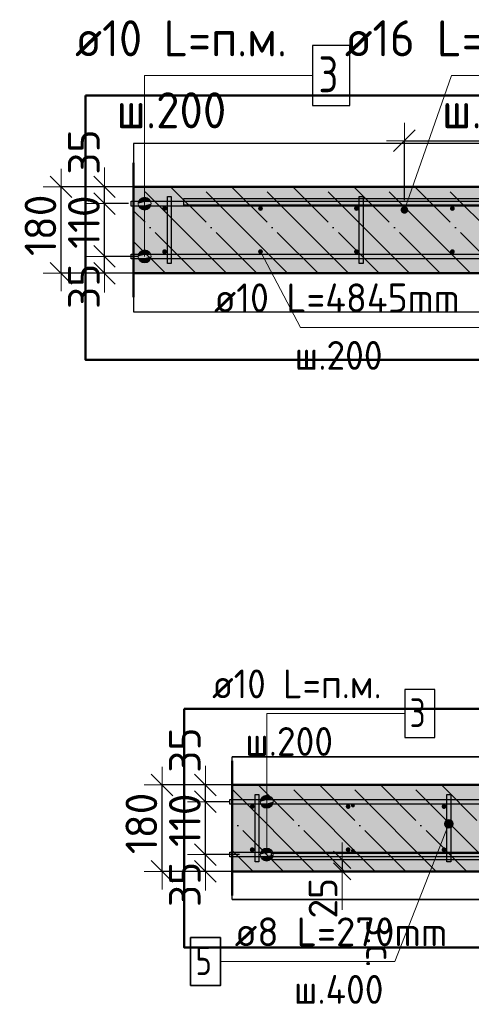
# Model space of a CAD drawing. Header units: millimetres. Extents: x 10987 to 63485, y -5166 to 39219.
# Tile 17 of 43: x 12036 to 12977, y 11278 to 13329. Entities that reach past the tile are written whole.
import ezdxf

# ---------------------------------------------------------------- set-up
doc = ezdxf.new("R2010")
doc.units = ezdxf.units.MM
doc.header["$PDMODE"] = 65
doc.linetypes.add('______11', pattern=[150, 120, -15, 0, -15])
doc.linetypes.add('______5', pattern=[330, 240, -30, 30, -30])
for name, color, linetype, lineweight in [('Standard', 7, 'Continuous', 25), ('Арм.стержн. вертикальными 1', 22, 'Continuous', 35), ('Арм.стержн.горизонт. 1', 180, 'Continuous', 35), ('Арм.стержн.горизонт. 2', 202, 'Continuous', 35), ('Размерная линия_ общее', 7, 'Continuous', 13), ('Размерная линия_ общее_1', 7, 'Continuous', 13)]:
    doc.layers.add(name, color=color, linetype=linetype, lineweight=lineweight)
doc.layers.add('Арм.стержн. вертикальными 2', color=7, linetype='Continuous', lineweight=35, true_color=0x006e00)
doc.layers.add('Арм.стержн.Стяжки', color=7, linetype='Continuous', lineweight=35, true_color=0x501e0f)
doc.styles.add('ISOCPEUR', font='ISOCPEUR')
doc.dimstyles.new('DIMSTYLE_3', dxfattribs={"dimtxt": 66, "dimasz": 75, "dimexe": 0, "dimexo": 0, "dimgap": 33, "dimtad": 2, "dimdec": 0, "dimrnd": 5, "dimzin": 12, "dimdsep": 46, "dimtxsty": 'ISOCPEUR', "dimblk1": 'ALL_ML_STRICH', "dimblk2": 'ALL_ML_STRICH', "dimsah": 1, "dimcen": 0, "dimclrd": 7, "dimclre": 256, "dimclrt": 7, "dimadec": 0, "dimazin": 0, "dimtfac": 1, "dimtdec": 0, "dimtix": 1, "dimtmove": 2, "dimatfit": 3, "dimfxl": 0, "dimtvp": 1.2, "dimtzin": 0, "dimlwd": 0, "dimlwe": -3, "dimarcsym": 0})
doc.dimstyles.new('DIMSTYLE_6', dxfattribs={"dimtxt": 66, "dimasz": 75, "dimexe": 0, "dimexo": 0, "dimgap": 33, "dimtad": 2, "dimdec": 0, "dimrnd": 5, "dimzin": 12, "dimdsep": 46, "dimtxsty": 'ISOCPEUR', "dimblk1": 'ALL_ML_STRICH', "dimblk2": 'ALL_ML_STRICH', "dimsah": 1, "dimcen": 0, "dimclrd": 7, "dimclre": 256, "dimclrt": 7, "dimadec": 0, "dimazin": 0, "dimtfac": 1, "dimtdec": 0, "dimtix": 1, "dimtmove": 2, "dimatfit": 3, "dimfxl": 0, "dimtzin": 0, "dimlwd": 0, "dimlwe": -3, "dimarcsym": 0})
doc.dimstyles.new('DIMSTYLE_9', dxfattribs={"dimtxt": 60, "dimasz": 60, "dimexe": 0, "dimexo": 0.001, "dimgap": 30, "dimtad": 2, "dimdec": 0, "dimrnd": 5, "dimzin": 12, "dimdsep": 46, "dimtxsty": 'ISOCPEUR', "dimblk1": 'ALL_ML_STRICH', "dimblk2": 'ALL_ML_STRICH', "dimsah": 1, "dimcen": 0, "dimse1": 1, "dimse2": 1, "dimclrd": 7, "dimclre": 256, "dimclrt": 7, "dimadec": 0, "dimazin": 0, "dimtfac": 1, "dimtdec": 0, "dimtix": 1, "dimtmove": 2, "dimatfit": 3, "dimfxl": 0, "dimtvp": 1.2, "dimtzin": 0, "dimlwd": 0, "dimlwe": -3, "dimarcsym": 0})

# ---------------------------------------------------------------- blocks, each defined once
blk = doc.blocks.new('ALL_ML_STRICH')
at = {"color": 0, "linetype": 'ByBlock', "lineweight": -2}
for p, q in [((-0.3, -0.3), (0.3, 0.3)), ((0, -0.5), (0, 0.5)), ((-1, 0), (0.5, 0))]:
    blk.add_line(p, q, dxfattribs=at)
blk = doc.blocks.new('*D34')
at = {"layer": 'DEFPOINTS', "color": 7, "linetype": 'Continuous', "lineweight": 13, "transparency": 33554687}
for p in [(12303.6, 12835.8), (12212.5, 12800.8), (12297, 12800.8)]:
    blk.add_point(p, dxfattribs=at)
at = {"layer": 'Размерная линия_ общее', "color": 253, "linetype": 'Continuous', "lineweight": -2, "true_color": 0xa0a0a0, "transparency": 33554687}
for p, q in [((12283.6, 12835.8), (12212.5, 12835.8)), ((12277, 12800.8), (12212.5, 12800.8))]:
    blk.add_line(p, q, dxfattribs=at)
at = {"layer": 'Размерная линия_ общее', "color": 7, "linetype": 'Continuous', "lineweight": -2, "transparency": 33554687}
blk.add_line((12212.5, 12800.8), (12212.5, 12835.8), dxfattribs=at)
at = {"layer": 'Размерная линия_ общее', "color": 7, "linetype": 'Continuous', "lineweight": 13, "transparency": 33554687, "xscale": 75, "yscale": 75, "zscale": 75}
for p, rotation in [((12212.5, 12800.8), 270), ((12212.5, 12835.8), 90)]:
    blk.add_blockref('ALL_ML_STRICH', p, dxfattribs=dict(at, rotation=rotation))
at = {"layer": 'Размерная линия_ общее', "color": 7, "linetype": 'Continuous', "lineweight": 13, "transparency": 33554687, "insert": (12169.6, 12773.5), "char_height": 66, "width": 132, "attachment_point": 5, "rotation": 90, "style": 'ISOCPEUR'}
blk.add_mtext('\\A1;{35}', dxfattribs=at)
blk = doc.blocks.new('*D35')
at = {"layer": 'DEFPOINTS', "color": 7, "linetype": 'Continuous', "lineweight": 13, "transparency": 33554687}
for p in [(12282.7, 12945.8), (12212.5, 12835.8), (12303.6, 12835.8)]:
    blk.add_point(p, dxfattribs=at)
at = {"layer": 'Размерная линия_ общее', "color": 253, "linetype": 'Continuous', "lineweight": -2, "true_color": 0xa0a0a0, "transparency": 33554687}
for p, q in [((12262.7, 12945.8), (12212.5, 12945.8)), ((12283.6, 12835.8), (12212.5, 12835.8))]:
    blk.add_line(p, q, dxfattribs=at)
at = {"layer": 'Размерная линия_ общее', "color": 7, "linetype": 'Continuous', "lineweight": -2, "transparency": 33554687}
blk.add_line((12212.5, 12835.8), (12212.5, 12945.8), dxfattribs=at)
at = {"layer": 'Размерная линия_ общее', "color": 7, "linetype": 'Continuous', "lineweight": 13, "transparency": 33554687, "xscale": 75, "yscale": 75, "zscale": 75}
for p, rotation in [((12212.5, 12945.8), 90), ((12212.5, 12835.8), 270)]:
    blk.add_blockref('ALL_ML_STRICH', p, dxfattribs=dict(at, rotation=rotation))
at = {"layer": 'Размерная линия_ общее', "color": 7, "linetype": 'Continuous', "lineweight": 13, "transparency": 33554687, "insert": (12169.5, 12907.3), "char_height": 66, "width": 198, "attachment_point": 5, "rotation": 90, "style": 'ISOCPEUR'}
blk.add_mtext('\\A1;{110}', dxfattribs=at)
blk = doc.blocks.new('*D36')
at = {"layer": 'DEFPOINTS', "color": 7, "linetype": 'Continuous', "lineweight": 13, "transparency": 33554687}
for p in [(12297, 12980.8), (12212.5, 12945.8), (12282.7, 12945.8)]:
    blk.add_point(p, dxfattribs=at)
at = {"layer": 'Размерная линия_ общее', "color": 253, "linetype": 'Continuous', "lineweight": -2, "true_color": 0xa0a0a0, "transparency": 33554687}
for p, q in [((12277, 12980.8), (12212.5, 12980.8)), ((12262.7, 12945.8), (12212.5, 12945.8))]:
    blk.add_line(p, q, dxfattribs=at)
at = {"layer": 'Размерная линия_ общее', "color": 7, "linetype": 'Continuous', "lineweight": -2, "transparency": 33554687}
blk.add_line((12212.5, 12945.8), (12212.5, 12980.8), dxfattribs=at)
at = {"layer": 'Размерная линия_ общее', "color": 7, "linetype": 'Continuous', "lineweight": 13, "transparency": 33554687, "xscale": 75, "yscale": 75, "zscale": 75}
for p, rotation in [((12212.5, 12945.8), 270), ((12212.5, 12980.8), 90)]:
    blk.add_blockref('ALL_ML_STRICH', p, dxfattribs=dict(at, rotation=rotation))
at = {"layer": 'Размерная линия_ общее', "color": 7, "linetype": 'Continuous', "lineweight": 13, "transparency": 33554687, "insert": (12169.6, 13053.2), "char_height": 66, "width": 132, "attachment_point": 5, "rotation": 90, "style": 'ISOCPEUR'}
blk.add_mtext('\\A1;{35}', dxfattribs=at)
blk = doc.blocks.new('*D37')
at = {"layer": 'DEFPOINTS', "color": 7, "linetype": 'Continuous', "lineweight": 13, "transparency": 33554687}
for p in [(12285.6, 12980.8), (12122, 12800.8), (12294, 12800.8)]:
    blk.add_point(p, dxfattribs=at)
at = {"layer": 'Размерная линия_ общее', "color": 253, "linetype": 'Continuous', "lineweight": -2, "true_color": 0xa0a0a0, "transparency": 33554687}
for p, q in [((12265.6, 12980.8), (12122, 12980.8)), ((12274, 12800.8), (12122, 12800.8))]:
    blk.add_line(p, q, dxfattribs=at)
at = {"layer": 'Размерная линия_ общее', "color": 7, "linetype": 'Continuous', "lineweight": -2, "transparency": 33554687}
blk.add_line((12122, 12800.8), (12122, 12980.8), dxfattribs=at)
at = {"layer": 'Размерная линия_ общее', "color": 7, "linetype": 'Continuous', "lineweight": 13, "transparency": 33554687, "xscale": 75, "yscale": 75, "zscale": 75}
for p, rotation in [((12122, 12980.8), 90), ((12122, 12800.8), 270)]:
    blk.add_blockref('ALL_ML_STRICH', p, dxfattribs=dict(at, rotation=rotation))
at = {"layer": 'Размерная линия_ общее', "color": 7, "linetype": 'Continuous', "lineweight": 13, "transparency": 33554687, "insert": (12079, 12900.7), "char_height": 66, "width": 198, "attachment_point": 5, "rotation": 90, "style": 'ISOCPEUR'}
blk.add_mtext('\\A1;{180}', dxfattribs=at)
blk = doc.blocks.new('*D38')
at = {"layer": 'DEFPOINTS', "color": 7, "linetype": 'Continuous', "lineweight": 13, "transparency": 33554687}
for p in [(12514, 11589.6), (12422.9, 11554.6), (12507.4, 11554.6)]:
    blk.add_point(p, dxfattribs=at)
at = {"layer": 'Размерная линия_ общее', "color": 253, "linetype": 'Continuous', "lineweight": -2, "true_color": 0xa0a0a0, "transparency": 33554687}
for p, q in [((12494, 11589.6), (12422.9, 11589.6)), ((12487.4, 11554.6), (12422.9, 11554.6))]:
    blk.add_line(p, q, dxfattribs=at)
at = {"layer": 'Размерная линия_ общее', "color": 7, "linetype": 'Continuous', "lineweight": -2, "transparency": 33554687}
blk.add_line((12422.9, 11554.6), (12422.9, 11589.6), dxfattribs=at)
at = {"layer": 'Размерная линия_ общее', "color": 7, "linetype": 'Continuous', "lineweight": 13, "transparency": 33554687, "xscale": 75, "yscale": 75, "zscale": 75}
for p, rotation in [((12422.9, 11554.6), 270), ((12422.9, 11589.6), 90)]:
    blk.add_blockref('ALL_ML_STRICH', p, dxfattribs=dict(at, rotation=rotation))
at = {"layer": 'Размерная линия_ общее', "color": 7, "linetype": 'Continuous', "lineweight": 13, "transparency": 33554687, "insert": (12380, 11527.3), "char_height": 66, "width": 132, "attachment_point": 5, "rotation": 90, "style": 'ISOCPEUR'}
blk.add_mtext('\\A1;{35}', dxfattribs=at)
blk = doc.blocks.new('*D39')
at = {"layer": 'DEFPOINTS', "color": 7, "linetype": 'Continuous', "lineweight": 13, "transparency": 33554687}
for p in [(12493.1, 11699.6), (12422.9, 11589.6), (12514, 11589.6)]:
    blk.add_point(p, dxfattribs=at)
at = {"layer": 'Размерная линия_ общее', "color": 253, "linetype": 'Continuous', "lineweight": -2, "true_color": 0xa0a0a0, "transparency": 33554687}
for p, q in [((12473.1, 11699.6), (12422.9, 11699.6)), ((12494, 11589.6), (12422.9, 11589.6))]:
    blk.add_line(p, q, dxfattribs=at)
at = {"layer": 'Размерная линия_ общее', "color": 7, "linetype": 'Continuous', "lineweight": -2, "transparency": 33554687}
blk.add_line((12422.9, 11589.6), (12422.9, 11699.6), dxfattribs=at)
at = {"layer": 'Размерная линия_ общее', "color": 7, "linetype": 'Continuous', "lineweight": 13, "transparency": 33554687, "xscale": 75, "yscale": 75, "zscale": 75}
for p, rotation in [((12422.9, 11699.6), 90), ((12422.9, 11589.6), 270)]:
    blk.add_blockref('ALL_ML_STRICH', p, dxfattribs=dict(at, rotation=rotation))
at = {"layer": 'Размерная линия_ общее', "color": 7, "linetype": 'Continuous', "lineweight": 13, "transparency": 33554687, "insert": (12379.9, 11661.1), "char_height": 66, "width": 198, "attachment_point": 5, "rotation": 90, "style": 'ISOCPEUR'}
blk.add_mtext('\\A1;{110}', dxfattribs=at)
blk = doc.blocks.new('*D40')
at = {"layer": 'DEFPOINTS', "color": 7, "linetype": 'Continuous', "lineweight": 13, "transparency": 33554687}
for p in [(12507.4, 11734.6), (12422.9, 11699.6), (12493.1, 11699.6)]:
    blk.add_point(p, dxfattribs=at)
at = {"layer": 'Размерная линия_ общее', "color": 253, "linetype": 'Continuous', "lineweight": -2, "true_color": 0xa0a0a0, "transparency": 33554687}
for p, q in [((12487.4, 11734.6), (12422.9, 11734.6)), ((12473.1, 11699.6), (12422.9, 11699.6))]:
    blk.add_line(p, q, dxfattribs=at)
at = {"layer": 'Размерная линия_ общее', "color": 7, "linetype": 'Continuous', "lineweight": -2, "transparency": 33554687}
blk.add_line((12422.9, 11699.6), (12422.9, 11734.6), dxfattribs=at)
at = {"layer": 'Размерная линия_ общее', "color": 7, "linetype": 'Continuous', "lineweight": 13, "transparency": 33554687, "xscale": 75, "yscale": 75, "zscale": 75}
for p, rotation in [((12422.9, 11699.6), 270), ((12422.9, 11734.6), 90)]:
    blk.add_blockref('ALL_ML_STRICH', p, dxfattribs=dict(at, rotation=rotation))
at = {"layer": 'Размерная линия_ общее', "color": 7, "linetype": 'Continuous', "lineweight": 13, "transparency": 33554687, "insert": (12380, 11807.1), "char_height": 66, "width": 132, "attachment_point": 5, "rotation": 90, "style": 'ISOCPEUR'}
blk.add_mtext('\\A1;{35}', dxfattribs=at)
blk = doc.blocks.new('*D41')
at = {"layer": 'DEFPOINTS', "color": 7, "linetype": 'Continuous', "lineweight": 13, "transparency": 33554687}
for p in [(12496, 11734.6), (12332.4, 11554.6), (12504.4, 11554.6)]:
    blk.add_point(p, dxfattribs=at)
at = {"layer": 'Размерная линия_ общее', "color": 253, "linetype": 'Continuous', "lineweight": -2, "true_color": 0xa0a0a0, "transparency": 33554687}
for p, q in [((12476, 11734.6), (12332.4, 11734.6)), ((12484.4, 11554.6), (12332.4, 11554.6))]:
    blk.add_line(p, q, dxfattribs=at)
at = {"layer": 'Размерная линия_ общее', "color": 7, "linetype": 'Continuous', "lineweight": -2, "transparency": 33554687}
blk.add_line((12332.4, 11554.6), (12332.4, 11734.6), dxfattribs=at)
at = {"layer": 'Размерная линия_ общее', "color": 7, "linetype": 'Continuous', "lineweight": 13, "transparency": 33554687, "xscale": 75, "yscale": 75, "zscale": 75}
for p, rotation in [((12332.4, 11734.6), 90), ((12332.4, 11554.6), 270)]:
    blk.add_blockref('ALL_ML_STRICH', p, dxfattribs=dict(at, rotation=rotation))
at = {"layer": 'Размерная линия_ общее', "color": 7, "linetype": 'Continuous', "lineweight": 13, "transparency": 33554687, "insert": (12289.4, 11654.5), "char_height": 66, "width": 198, "attachment_point": 5, "rotation": 90, "style": 'ISOCPEUR'}
blk.add_mtext('\\A1;{180}', dxfattribs=at)
blk = doc.blocks.new('*D76')
at = {"layer": 'DEFPOINTS', "color": 7, "linetype": 'Continuous', "lineweight": 13, "transparency": 33554687}
for p in [(12406.4, 11578.6), (12708.1, 11578.6), (12716.8, 11554.6)]:
    blk.add_point(p, dxfattribs=at)
at = {"layer": 'Размерная линия_ общее_1', "color": 7, "linetype": 'Continuous', "lineweight": -2, "transparency": 33554687}
blk.add_line((12708.1, 11578.6), (12708.1, 11554.6), dxfattribs=at)
at = {"layer": 'Размерная линия_ общее_1', "color": 7, "linetype": 'Continuous', "lineweight": 13, "transparency": 33554687, "xscale": 60, "yscale": 60, "zscale": 60}
for p, rotation in [((12708.1, 11554.6), 270), ((12708.1, 11578.6), 90)]:
    blk.add_blockref('ALL_ML_STRICH', p, dxfattribs=dict(at, rotation=rotation))
at = {"layer": 'Размерная линия_ общее_1', "color": 7, "linetype": 'Continuous', "lineweight": 13, "transparency": 33554687, "insert": (12668.1, 11498.5), "char_height": 60, "width": 120, "attachment_point": 5, "rotation": 90, "style": 'ISOCPEUR'}
blk.add_mtext('\\A1;{25}', dxfattribs=at)
at = {"layer": 'Размерная линия_ общее_1', "color": 7, "linetype": 'Continuous', "lineweight": 13, "transparency": 33554687, "insert": (12817.8, 11454.6), "char_height": 60, "width": 3, "attachment_point": 1, "rotation": 270, "line_spacing_factor": 0.60241, "style": 'ISOCPEUR'}
blk.add_mtext('з.с.', dxfattribs=at)
blk = doc.blocks.new('*D128')
at = {"layer": 'DEFPOINTS', "color": 7, "linetype": 'Continuous', "lineweight": 13, "transparency": 33554687}
for p in [(12837.7, 13076.8), (12837.7, 12932.8), (14637.7, 12932.8)]:
    blk.add_point(p, dxfattribs=at)
at = {"layer": 'Размерная линия_ общее', "color": 253, "linetype": 'Continuous', "lineweight": -2, "true_color": 0xa0a0a0, "transparency": 33554687}
for p, q in [((12837.7, 12952.8), (12837.7, 13076.8)), ((14637.7, 12952.8), (14637.7, 13076.8))]:
    blk.add_line(p, q, dxfattribs=at)
at = {"layer": 'Размерная линия_ общее', "color": 7, "linetype": 'Continuous', "lineweight": -2, "transparency": 33554687}
blk.add_line((12837.7, 13076.8), (14637.7, 13076.8), dxfattribs=at)
at = {"layer": 'Размерная линия_ общее', "color": 7, "linetype": 'Continuous', "lineweight": 13, "transparency": 33554687, "xscale": 75, "yscale": 75, "zscale": 75, "rotation": 180}
blk.add_blockref('ALL_ML_STRICH', (12837.7, 13076.8), dxfattribs=at)
at = {"layer": 'Размерная линия_ общее', "color": 7, "linetype": 'Continuous', "lineweight": 13, "transparency": 33554687, "xscale": 75, "yscale": 75, "zscale": 75}
blk.add_blockref('ALL_ML_STRICH', (14637.7, 13076.8), dxfattribs=at)
at = {"layer": 'Размерная линия_ общее', "color": 7, "linetype": 'Continuous', "lineweight": 13, "transparency": 33554687, "insert": (13515.7, 13152.8), "char_height": 66, "width": 3.3, "attachment_point": 1, "line_spacing_factor": 0.60241, "style": 'ISOCPEUR'}
blk.add_mtext('\\W0.91;10х200=2000', dxfattribs=at)

msp = doc.modelspace()

# ---------------------------------------------------------------- hatches: boundary and pattern name
at = {"layer": 'Standard', "linetype": 'Continuous', "lineweight": -3, "transparency": 33554687}
for points in [[(14877.7, 12800.8), (14877.7, 12980.8), (12273, 12980.8), (12273, 12800.8)], [(13660.4, 11554.6), (13660.4, 11734.6), (12478.9, 11734.6), (12478.9, 11554.6)]]:
    msp.add_hatch(color=7, dxfattribs=at).paths.add_polyline_path(points)
at = {"layer": 'Арм.стержн. вертикальными 1', "linetype": 'Continuous', "lineweight": 50, "transparency": 33554687}
for points in [[(12337.7, 12930.8), (12339.7, 12931.1), (12341.3, 12932.2), (12342.4, 12933.8), (12342.7, 12935.8), (12342.4, 12937.7), (12341.3, 12939.3), (12339.7, 12940.4), (12337.7, 12940.8), (12335.8, 12940.4), (12334.2, 12939.3), (12333.1, 12937.7), (12332.7, 12935.8), (12333.1, 12933.8), (12334.2, 12932.2), (12335.8, 12931.1)], [(12537.7, 12930.8), (12539.7, 12931.1), (12541.3, 12932.2), (12542.4, 12933.8), (12542.7, 12935.8), (12542.4, 12937.7), (12541.3, 12939.3), (12539.7, 12940.4), (12537.7, 12940.8), (12535.8, 12940.4), (12534.2, 12939.3), (12533.1, 12937.7), (12532.7, 12935.8), (12533.1, 12933.8), (12534.2, 12932.2), (12535.8, 12931.1)], [(12737.7, 12930.8), (12739.7, 12931.1), (12741.3, 12932.2), (12742.4, 12933.8), (12742.7, 12935.8), (12742.4, 12937.7), (12741.3, 12939.3), (12739.7, 12940.4), (12737.7, 12940.8), (12735.8, 12940.4), (12734.2, 12939.3), (12733.1, 12937.7), (12732.7, 12935.8), (12733.1, 12933.8), (12734.2, 12932.2), (12735.8, 12931.1)], [(12937.7, 12930.8), (12939.7, 12931.1), (12941.3, 12932.2), (12942.4, 12933.8), (12942.7, 12935.8), (12942.4, 12937.7), (12941.3, 12939.3), (12939.7, 12940.4), (12937.7, 12940.8), (12935.8, 12940.4), (12934.2, 12939.3), (12933.1, 12937.7), (12932.7, 12935.8), (12933.1, 12933.8), (12934.2, 12932.2), (12935.8, 12931.1)], [(12337.7, 12840.8), (12339.7, 12841.1), (12341.3, 12842.2), (12342.4, 12843.8), (12342.7, 12845.8), (12342.4, 12847.7), (12341.3, 12849.3), (12339.7, 12850.4), (12337.7, 12850.8), (12335.8, 12850.4), (12334.2, 12849.3), (12333.1, 12847.7), (12332.7, 12845.8), (12333.1, 12843.8), (12334.2, 12842.2), (12335.8, 12841.1)], [(12537.7, 12840.8), (12539.7, 12841.1), (12541.3, 12842.2), (12542.4, 12843.8), (12542.7, 12845.8), (12542.4, 12847.7), (12541.3, 12849.3), (12539.7, 12850.4), (12537.7, 12850.8), (12535.8, 12850.4), (12534.2, 12849.3), (12533.1, 12847.7), (12532.7, 12845.8), (12533.1, 12843.8), (12534.2, 12842.2), (12535.8, 12841.1)], [(12737.7, 12840.8), (12739.7, 12841.1), (12741.3, 12842.2), (12742.4, 12843.8), (12742.7, 12845.8), (12742.4, 12847.7), (12741.3, 12849.3), (12739.7, 12850.4), (12737.7, 12850.8), (12735.8, 12850.4), (12734.2, 12849.3), (12733.1, 12847.7), (12732.7, 12845.8), (12733.1, 12843.8), (12734.2, 12842.2), (12735.8, 12841.1)], [(12937.7, 12840.8), (12939.7, 12841.1), (12941.3, 12842.2), (12942.4, 12843.8), (12942.7, 12845.8), (12942.4, 12847.7), (12941.3, 12849.3), (12939.7, 12850.4), (12937.7, 12850.8), (12935.8, 12850.4), (12934.2, 12849.3), (12933.1, 12847.7), (12932.7, 12845.8), (12933.1, 12843.8), (12934.2, 12842.2), (12935.8, 12841.1)], [(12520.4, 11684.6), (12522.3, 11685), (12523.9, 11686.1), (12525, 11687.7), (12525.4, 11689.6), (12525, 11691.6), (12523.9, 11693.2), (12522.3, 11694.3), (12520.4, 11694.6), (12518.5, 11694.3), (12516.9, 11693.2), (12515.8, 11691.6), (12515.4, 11689.6), (12515.8, 11687.7), (12516.9, 11686.1), (12518.5, 11685)], [(12720.4, 11684.6), (12722.3, 11685), (12723.9, 11686.1), (12725, 11687.7), (12725.4, 11689.6), (12725, 11691.6), (12723.9, 11693.2), (12722.3, 11694.3), (12720.4, 11694.6), (12718.5, 11694.3), (12716.9, 11693.2), (12715.8, 11691.6), (12715.4, 11689.6), (12715.8, 11687.7), (12716.9, 11686.1), (12718.5, 11685)], [(12920.4, 11684.6), (12922.3, 11685), (12923.9, 11686.1), (12925, 11687.7), (12925.4, 11689.6), (12925, 11691.6), (12923.9, 11693.2), (12922.3, 11694.3), (12920.4, 11694.6), (12918.5, 11694.3), (12916.9, 11693.2), (12915.8, 11691.6), (12915.4, 11689.6), (12915.8, 11687.7), (12916.9, 11686.1), (12918.5, 11685)], [(12520.4, 11594.6), (12522.3, 11595), (12523.9, 11596.1), (12525, 11597.7), (12525.4, 11599.6), (12525, 11601.6), (12523.9, 11603.2), (12522.3, 11604.3), (12520.4, 11604.6), (12518.5, 11604.3), (12516.9, 11603.2), (12515.8, 11601.6), (12515.4, 11599.6), (12515.8, 11597.7), (12516.9, 11596.1), (12518.5, 11595)], [(12720.4, 11594.6), (12722.3, 11595), (12723.9, 11596.1), (12725, 11597.7), (12725.4, 11599.6), (12725, 11601.6), (12723.9, 11603.2), (12722.3, 11604.3), (12720.4, 11604.6), (12718.5, 11604.3), (12716.9, 11603.2), (12715.8, 11601.6), (12715.4, 11599.6), (12715.8, 11597.7), (12716.9, 11596.1), (12718.5, 11595)], [(12920.4, 11594.6), (12922.3, 11595), (12923.9, 11596.1), (12925, 11597.7), (12925.4, 11599.6), (12925, 11601.6), (12923.9, 11603.2), (12922.3, 11604.3), (12920.4, 11604.6), (12918.5, 11604.3), (12916.9, 11603.2), (12915.8, 11601.6), (12915.4, 11599.6), (12915.8, 11597.7), (12916.9, 11596.1), (12918.5, 11595)]]:
    msp.add_hatch(color=4, dxfattribs=at).paths.add_polyline_path(points)
at = {"layer": 'Арм.стержн. вертикальными 2', "linetype": 'Continuous', "lineweight": 50, "transparency": 33554687}
msp.add_hatch(color=7, dxfattribs=at).paths.add_polyline_path([(12837.7, 12924.8), (12840.8, 12925.4), (12843.4, 12927.1), (12845.1, 12929.7), (12845.7, 12932.8), (12845.1, 12935.8), (12843.4, 12938.4), (12840.8, 12940.2), (12837.7, 12940.8), (12834.7, 12940.2), (12832.1, 12938.4), (12830.4, 12935.8), (12829.7, 12932.8), (12830.4, 12929.7), (12832.1, 12927.1), (12834.7, 12925.4)])
at = {"layer": 'Арм.стержн.горизонт. 1', "linetype": 'Continuous', "lineweight": 13, "transparency": 33554687}
for points in [[(12307.8, 12952.5), (12284.5, 12952.5), (12282.6, 12945.8)], [(12307.8, 12952.5), (12282.6, 12945.8), (12309.6, 12945.8)], [(12307.8, 12952.5), (12284.5, 12952.5), (12282.6, 12945.8)], [(12307.8, 12952.5), (12282.6, 12945.8), (12309.6, 12945.8)], [(12309.6, 12945.8), (12282.6, 12945.8), (12284.5, 12939)], [(12309.6, 12945.8), (12282.6, 12945.8), (12284.5, 12939)], [(12302.9, 12957.4), (12289.4, 12957.4), (12284.5, 12952.5)], [(12302.9, 12957.4), (12284.5, 12952.5), (12307.8, 12952.5)], [(12302.9, 12957.4), (12289.4, 12957.4), (12284.5, 12952.5)], [(12302.9, 12957.4), (12284.5, 12952.5), (12307.8, 12952.5)], [(12309.6, 12945.8), (12284.5, 12939), (12307.8, 12939)], [(12309.6, 12945.8), (12284.5, 12939), (12307.8, 12939)], [(12289.4, 12957.4), (12302.9, 12957.4), (12296.1, 12959.3)], [(12289.4, 12957.4), (12302.9, 12957.4), (12296.1, 12959.3)], [(12307.8, 12939), (12284.5, 12939), (12289.4, 12934.2)], [(12307.8, 12939), (12284.5, 12939), (12289.4, 12934.2)], [(12307.8, 12939), (12289.4, 12934.2), (12302.9, 12934.2)], [(12307.8, 12939), (12289.4, 12934.2), (12302.9, 12934.2)], [(12302.9, 12934.2), (12289.4, 12934.2), (12296.1, 12932.3)], [(12302.9, 12934.2), (12289.4, 12934.2), (12296.1, 12932.3)], [(12302.9, 12847.4), (12289.4, 12847.4), (12284.5, 12842.5)], [(12302.9, 12847.4), (12284.5, 12842.5), (12307.8, 12842.5)], [(12302.9, 12847.4), (12289.4, 12847.4), (12284.5, 12842.5)], [(12302.9, 12847.4), (12284.5, 12842.5), (12307.8, 12842.5)], [(12289.4, 12847.4), (12302.9, 12847.4), (12296.1, 12849.3)], [(12289.4, 12847.4), (12302.9, 12847.4), (12296.1, 12849.3)], [(12307.8, 12842.5), (12284.5, 12842.5), (12282.6, 12835.8)], [(12307.8, 12842.5), (12282.6, 12835.8), (12309.6, 12835.8)], [(12307.8, 12842.5), (12284.5, 12842.5), (12282.6, 12835.8)], [(12307.8, 12842.5), (12282.6, 12835.8), (12309.6, 12835.8)], [(12309.6, 12835.8), (12282.6, 12835.8), (12284.5, 12829)], [(12309.6, 12835.8), (12282.6, 12835.8), (12284.5, 12829)], [(12309.6, 12835.8), (12284.5, 12829), (12307.8, 12829)], [(12309.6, 12835.8), (12284.5, 12829), (12307.8, 12829)], [(12307.8, 12829), (12284.5, 12829), (12289.4, 12824.2)], [(12307.8, 12829), (12284.5, 12829), (12289.4, 12824.2)], [(12307.8, 12829), (12289.4, 12824.2), (12302.9, 12824.2)], [(12307.8, 12829), (12289.4, 12824.2), (12302.9, 12824.2)], [(12302.9, 12824.2), (12289.4, 12824.2), (12296.1, 12822.3)], [(12302.9, 12824.2), (12289.4, 12824.2), (12296.1, 12822.3)], [(12562.4, 11706.4), (12539.2, 11706.4), (12537.3, 11699.6)], [(12562.4, 11706.4), (12537.3, 11699.6), (12564.3, 11699.6)], [(12562.4, 11706.4), (12539.2, 11706.4), (12537.3, 11699.6)], [(12562.4, 11706.4), (12537.3, 11699.6), (12564.3, 11699.6)], [(12564.3, 11699.6), (12537.3, 11699.6), (12539.2, 11692.9)], [(12564.3, 11699.6), (12537.3, 11699.6), (12539.2, 11692.9)], [(12557.5, 11711.2), (12544, 11711.2), (12539.2, 11706.4)], [(12557.5, 11711.2), (12539.2, 11706.4), (12562.4, 11706.4)], [(12557.5, 11711.2), (12544, 11711.2), (12539.2, 11706.4)], [(12557.5, 11711.2), (12539.2, 11706.4), (12562.4, 11706.4)], [(12564.3, 11699.6), (12539.2, 11692.9), (12562.4, 11692.9)], [(12564.3, 11699.6), (12539.2, 11692.9), (12562.4, 11692.9)], [(12544, 11711.2), (12557.5, 11711.2), (12550.8, 11713.1)], [(12544, 11711.2), (12557.5, 11711.2), (12550.8, 11713.1)], [(12562.4, 11692.9), (12539.2, 11692.9), (12544, 11688)], [(12562.4, 11692.9), (12539.2, 11692.9), (12544, 11688)], [(12562.4, 11692.9), (12544, 11688), (12557.5, 11688)], [(12562.4, 11692.9), (12544, 11688), (12557.5, 11688)], [(12557.5, 11688), (12544, 11688), (12550.8, 11686.1)], [(12557.5, 11688), (12544, 11688), (12550.8, 11686.1)], [(12562.4, 11596.4), (12539.2, 11596.4), (12537.3, 11589.6)], [(12562.4, 11596.4), (12537.3, 11589.6), (12564.3, 11589.6)], [(12562.4, 11596.4), (12539.2, 11596.4), (12537.3, 11589.6)], [(12562.4, 11596.4), (12537.3, 11589.6), (12564.3, 11589.6)], [(12557.5, 11601.2), (12544, 11601.2), (12539.2, 11596.4)], [(12557.5, 11601.2), (12539.2, 11596.4), (12562.4, 11596.4)], [(12557.5, 11601.2), (12544, 11601.2), (12539.2, 11596.4)], [(12557.5, 11601.2), (12539.2, 11596.4), (12562.4, 11596.4)], [(12544, 11601.2), (12557.5, 11601.2), (12550.8, 11603.1)], [(12544, 11601.2), (12557.5, 11601.2), (12550.8, 11603.1)], [(12564.3, 11589.6), (12537.3, 11589.6), (12539.2, 11582.9)], [(12564.3, 11589.6), (12537.3, 11589.6), (12539.2, 11582.9)], [(12564.3, 11589.6), (12539.2, 11582.9), (12562.4, 11582.9)], [(12564.3, 11589.6), (12539.2, 11582.9), (12562.4, 11582.9)], [(12562.4, 11582.9), (12539.2, 11582.9), (12544, 11578)], [(12562.4, 11582.9), (12539.2, 11582.9), (12544, 11578)], [(12562.4, 11582.9), (12544, 11578), (12557.5, 11578)], [(12562.4, 11582.9), (12544, 11578), (12557.5, 11578)], [(12557.5, 11578), (12544, 11578), (12550.8, 11576.1)], [(12557.5, 11578), (12544, 11578), (12550.8, 11576.1)]]:
    msp.add_hatch(color=7, dxfattribs=at).paths.add_polyline_path(points)
at = {"layer": 'Арм.стержн.Стяжки', "linetype": 'Continuous', "lineweight": 25, "transparency": 33554687}
for points in [[(12730.4, 11687.7), (12731.9, 11688), (12733.2, 11688.9), (12734.1, 11690.2), (12734.4, 11691.7), (12734.1, 11693.3), (12733.2, 11694.6), (12731.9, 11695.4), (12730.4, 11695.7), (12728.9, 11695.4), (12727.6, 11694.6), (12726.7, 11693.3), (12726.4, 11691.7), (12726.7, 11690.2), (12727.6, 11688.9), (12728.9, 11688)], [(12730.4, 11593.5), (12731.9, 11593.9), (12733.2, 11594.7), (12734.1, 11596), (12734.4, 11597.5), (12734.1, 11599.1), (12733.2, 11600.4), (12731.9, 11601.2), (12730.4, 11601.5), (12728.9, 11601.2), (12727.6, 11600.4), (12726.7, 11599.1), (12726.4, 11597.5), (12726.7, 11596), (12727.6, 11594.7), (12728.9, 11593.9)]]:
    msp.add_hatch(color=40, dxfattribs=at).paths.add_polyline_path(points)
at = {"layer": 'Арм.стержн.Стяжки', "linetype": 'Continuous', "lineweight": 13, "transparency": 33554687}
for points in [[(12921.6, 11652.3), (12938.8, 11650.4), (12922, 11657)], [(12922, 11657), (12939.3, 11655.1), (12924.8, 11660.7)], [(12922, 11657), (12938.8, 11650.4), (12939.3, 11655.1)], [(12924.8, 11660.7), (12937.4, 11659.3), (12929, 11662.6)], [(12924.8, 11660.7), (12939.3, 11655.1), (12937.4, 11659.3)], [(12929, 11662.6), (12937.4, 11659.3), (12933.7, 11662.1)], [(12923.4, 11648.1), (12936, 11646.7), (12921.6, 11652.3)], [(12921.6, 11652.3), (12936, 11646.7), (12938.8, 11650.4)], [(12931.8, 11644.9), (12923.4, 11648.1), (12927.1, 11645.3)], [(12923.4, 11648.1), (12931.8, 11644.9), (12936, 11646.7)]]:
    msp.add_hatch(color=7, dxfattribs=at).paths.add_polyline_path(points)

# ---------------------------------------------------------------- linework, layer by layer
at = {"layer": 'Standard', "color": 52, "linetype": 'Continuous', "lineweight": -3, "transparency": 33554687}
for p, q in [((12273, 13071), (12273, 12720.1)), ((15023, 13071), (12273, 13071)), ((12273, 13071), (12273, 12720.1)), ((15023, 13071), (12273, 13071)), ((12273, 12720.1), (15023, 12720.1)), ((12273, 12720.1), (15023, 12720.1)), ((12478.9, 11495.6), (12478.9, 11793)), ((12478.9, 11495.6), (12478.9, 11793)), ((13768.9, 11793), (12478.9, 11793)), ((12478.9, 11793), (13768.9, 11793)), ((13768.9, 11495.6), (12478.9, 11495.6)), ((12478.9, 11495.6), (13768.9, 11495.6))]:
    msp.add_line(p, q, dxfattribs=at)
at = {"layer": 'Standard', "color": 7, "linetype": 'Continuous', "lineweight": 50, "transparency": 33554687}
for p, q in [((12273, 12750.8), (12273, 13030.8)), ((14877.7, 12980.8), (12273, 12980.8)), ((12273, 12800.8), (14877.7, 12800.8)), ((12478.9, 11504.6), (12478.9, 11784.6)), ((13660.4, 11734.6), (12478.9, 11734.6)), ((12478.9, 11554.6), (13660.4, 11554.6))]:
    msp.add_line(p, q, dxfattribs=at)
at = {"layer": 'Standard', "color": 7, "linetype": '______5', "lineweight": -3, "transparency": 33554687}
for p, q in [((12466.7, 12800.8), (12286.7, 12980.8)), ((12594, 12800.8), (12414, 12980.8)), ((12721.3, 12800.8), (12541.3, 12980.8)), ((12848.6, 12800.8), (12668.6, 12980.8)), ((12975.8, 12800.8), (12795.8, 12980.8)), ((13103.1, 12800.8), (12923.1, 12980.8)), ((12339.4, 12800.8), (12273, 12867.2)), ((12649.4, 11554.6), (12478.9, 11725.2)), ((12776.7, 11554.6), (12596.7, 11734.6)), ((12904, 11554.6), (12724, 11734.6)), ((13031.3, 11554.6), (12851.3, 11734.6)), ((12522.2, 11554.6), (12478.9, 11598))]:
    msp.add_line(p, q, dxfattribs=at)
at = {"layer": 'Standard', "color": 7, "linetype": '______11', "lineweight": -3, "transparency": 33554687}
for p, q in [((12530.4, 12800.8), (12350.4, 12980.8)), ((12657.6, 12800.8), (12477.6, 12980.8)), ((12784.9, 12800.8), (12604.9, 12980.8)), ((12912.2, 12800.8), (12732.2, 12980.8)), ((13039.5, 12800.8), (12859.5, 12980.8)), ((12403.1, 12800.8), (12273, 12930.9)), ((12275.8, 12800.8), (12273, 12803.6)), ((12713.1, 11554.6), (12533.1, 11734.6)), ((12840.4, 11554.6), (12660.4, 11734.6)), ((12967.6, 11554.6), (12787.6, 11734.6)), ((13094.9, 11554.6), (12914.9, 11734.6)), ((12585.8, 11554.6), (12478.9, 11661.6))]:
    msp.add_line(p, q, dxfattribs=at)
at = {"layer": 'Standard', "color": 7, "linetype": 'Continuous', "lineweight": 13, "transparency": 33554687}
msp.add_line((12708.1, 11554.6), (12708.1, 11474.6), dxfattribs=at)
at = {"layer": 'Standard', "color": 7, "linetype": 'Continuous', "lineweight": 50, "transparency": 33554687}
for points in [[(12173, 13171), (12173, 12620.1), (15123, 12620.1), (15123, 13171), (12173, 13171)], [(12378.9, 11893), (12378.9, 11395.6), (13868.9, 11395.6), (13868.9, 11893), (12378.9, 11893)]]:
    msp.add_lwpolyline(points, dxfattribs=at)
at = {"layer": 'Арм.стержн. вертикальными 1', "color": 7, "linetype": 'Continuous', "lineweight": 13, "transparency": 33554687}
for q in [(12537.7, 12845.8), (13041, 12687.6)]:
    msp.add_line((12621, 12687.6), q, dxfattribs=at)
at = {"layer": 'Арм.стержн. вертикальными 2', "color": 7, "linetype": 'Continuous', "lineweight": 13, "transparency": 33554687}
for q in [(12837.7, 12932.8), (13441.1, 13212.8)]:
    msp.add_line((12936.1, 13212.8), q, dxfattribs=at)
at = {"layer": 'Арм.стержн.горизонт. 1', "color": 7, "linetype": 'Continuous', "lineweight": 13, "transparency": 33554687}
for p, q in [((12296.1, 13212.8), (12296.1, 12945.8)), ((12296.1, 13212.8), (12296.1, 12945.8)), ((12296.1, 13212.8), (12296.1, 12835.8)), ((12296.1, 13212.8), (12646.1, 13212.8)), ((12296.1, 13212.8), (12296.1, 12835.8)), ((12282.6, 12945.8), (12282.6, 12945.8)), ((12282.6, 12945.8), (12282.6, 12945.8)), ((12296.1, 12959.3), (12296.1, 12959.3)), ((12296.1, 12959.3), (12296.1, 12959.3)), ((12309.6, 12945.8), (12309.6, 12945.8)), ((12309.6, 12945.8), (12309.6, 12945.8)), ((12296.1, 12932.3), (12296.1, 12932.3)), ((12296.1, 12932.3), (12296.1, 12932.3)), ((12296.1, 12849.3), (12296.1, 12849.3)), ((12296.1, 12849.3), (12296.1, 12849.3)), ((12282.6, 12835.8), (12282.6, 12835.8)), ((12282.6, 12835.8), (12282.6, 12835.8)), ((12296.1, 12822.3), (12296.1, 12822.3)), ((12296.1, 12822.3), (12296.1, 12822.3)), ((12309.6, 12835.8), (12309.6, 12835.8)), ((12309.6, 12835.8), (12309.6, 12835.8)), ((12550.8, 11883.2), (12838.8, 11883.2)), ((12550.8, 11883.2), (12550.8, 11589.6)), ((12550.8, 11883.2), (12550.8, 11589.6)), ((12550.8, 11883.2), (12550.8, 11699.6)), ((12550.8, 11883.2), (12550.8, 11699.6)), ((12537.3, 11699.6), (12537.3, 11699.6)), ((12537.3, 11699.6), (12537.3, 11699.6)), ((12550.8, 11713.1), (12550.8, 11713.1)), ((12550.8, 11713.1), (12550.8, 11713.1)), ((12564.3, 11699.6), (12564.3, 11699.6)), ((12564.3, 11699.6), (12564.3, 11699.6)), ((12550.8, 11686.1), (12550.8, 11686.1)), ((12550.8, 11686.1), (12550.8, 11686.1)), ((12550.8, 11603.1), (12550.8, 11603.1)), ((12550.8, 11603.1), (12550.8, 11603.1)), ((12537.3, 11589.6), (12537.3, 11589.6)), ((12537.3, 11589.6), (12537.3, 11589.6)), ((12550.8, 11576.1), (12550.8, 11576.1)), ((12550.8, 11576.1), (12550.8, 11576.1)), ((12564.3, 11589.6), (12564.3, 11589.6)), ((12564.3, 11589.6), (12564.3, 11589.6))]:
    msp.add_line(p, q, dxfattribs=at)
at = {"layer": 'Арм.стержн.горизонт. 1', "color": 52, "linetype": 'Continuous', "lineweight": 50, "transparency": 33554687}
for p, q in [((13660.4, 11734.6), (12478.9, 11734.6)), ((13660.4, 11554.6), (12478.9, 11554.6))]:
    msp.add_line(p, q, dxfattribs=at)
at = {"layer": 'Арм.стержн.горизонт. 1', "color": 7, "linetype": 'Continuous', "lineweight": 25, "transparency": 33554687}
for points in [[(12646.1, 13150.3), (12723.6, 13150.3), (12723.6, 13275.3), (12646.1, 13275.3), (12646.1, 13150.3)], [(12838.8, 11833.2), (12900.8, 11833.2), (12900.8, 11933.2), (12838.8, 11933.2), (12838.8, 11833.2)]]:
    msp.add_lwpolyline(points, dxfattribs=at)
at = {"layer": 'Арм.стержн.горизонт. 1', "color": 4, "linetype": 'Continuous', "lineweight": 25, "transparency": 33554687}
for points in [[(12268, 12950.8), (14847.7, 12950.8), (14847.7, 12940.8), (12268, 12940.8), (12268, 12950.8)], [(12268, 12950.8), (14847.7, 12950.8), (14847.7, 12940.8), (12268, 12940.8), (12268, 12950.8)], [(12268, 12840.8), (14847.7, 12840.8), (14847.7, 12830.8), (12268, 12830.8), (12268, 12840.8)], [(12268, 12840.8), (14847.7, 12840.8), (14847.7, 12830.8), (12268, 12830.8), (12268, 12840.8)], [(12473.9, 11704.6), (13630.4, 11704.6), (13630.4, 11694.6), (12473.9, 11694.6), (12473.9, 11704.6)], [(12473.9, 11704.6), (13630.4, 11704.6), (13630.4, 11694.6), (12473.9, 11694.6), (12473.9, 11704.6)], [(12473.9, 11594.6), (13630.4, 11594.6), (13630.4, 11584.6), (12473.9, 11584.6), (12473.9, 11594.6)], [(12473.9, 11594.6), (13630.4, 11594.6), (13630.4, 11584.6), (12473.9, 11584.6), (12473.9, 11594.6)]]:
    msp.add_lwpolyline(points, dxfattribs=at)
at = {"layer": 'Арм.стержн.горизонт. 1', "color": 7, "linetype": 'Continuous', "lineweight": 13, "transparency": 33554687}
for centre in [(12296.1, 12945.8), (12296.1, 12945.8), (12296.1, 12835.8), (12296.1, 12835.8), (12550.8, 11699.6), (12550.8, 11699.6), (12550.8, 11589.6), (12550.8, 11589.6)]:
    msp.add_circle(centre, 13.5, dxfattribs=at)
at = {"layer": 'Арм.стержн.горизонт. 2', "color": 7, "linetype": 'Continuous', "lineweight": 25, "transparency": 33554687}
for points in [[(14810.1, 12942.8), (12377.7, 12942.8), (12377.7, 12956.8), (14811.1, 12956.8)], [(14810.1, 12942.8), (12377.7, 12942.8), (12377.7, 12956.8), (14811.1, 12956.8)], [(14810.1, 12942.8), (12377.7, 12942.8), (12377.7, 12956.8), (14811.1, 12956.8)], [(13593.7, 11578.6), (12560.4, 11578.6), (12560.4, 11592.6), (13592.8, 11592.6)], [(13593.7, 11578.6), (12560.4, 11578.6), (12560.4, 11592.6), (13592.8, 11592.6)], [(13593.7, 11578.6), (12560.4, 11578.6), (12560.4, 11592.6), (13592.8, 11592.6)]]:
    msp.add_lwpolyline(points, dxfattribs=at)
at = {"layer": 'Арм.стержн.Стяжки', "color": 7, "linetype": 'Continuous', "lineweight": 13, "transparency": 33554687}
for p, q in [((12818.1, 11366.6), (12930.4, 11653.7)), ((12922, 11657), (12922, 11657)), ((12933.7, 11662.1), (12933.7, 11662.1)), ((12927.1, 11645.3), (12927.1, 11645.3)), ((12938.8, 11650.4), (12938.8, 11650.4)), ((12454.1, 11366.6), (12818.1, 11366.6))]:
    msp.add_line(p, q, dxfattribs=at)
at = {"layer": 'Арм.стержн.Стяжки', "color": 40, "linetype": 'Continuous', "lineweight": 25, "transparency": 33554687}
for points in [[(12343.7, 12820.8), (12343.7, 12960.8), (12351.7, 12960.8), (12351.7, 12820.8), (12343.7, 12820.8)], [(12743.7, 12820.8), (12743.7, 12960.8), (12751.7, 12960.8), (12751.7, 12820.8), (12743.7, 12820.8)], [(12526.4, 11574.6), (12526.4, 11714.6), (12534.4, 11714.6), (12534.4, 11574.6), (12526.4, 11574.6)], [(12926.4, 11574.6), (12926.4, 11714.6), (12934.4, 11714.6), (12934.4, 11574.6), (12926.4, 11574.6)]]:
    msp.add_lwpolyline(points, dxfattribs=at)
at = {"layer": 'Арм.стержн.Стяжки', "color": 7, "linetype": 'Continuous', "lineweight": 35, "transparency": 33554687}
msp.add_lwpolyline([(12392.1, 11316.6), (12454.1, 11316.6), (12454.1, 11416.6), (12392.1, 11416.6), (12392.1, 11316.6)], dxfattribs=at)
at = {"layer": 'Арм.стержн.Стяжки', "color": 7, "linetype": 'Continuous', "lineweight": 13, "transparency": 33554687}
msp.add_circle((12930.4, 11653.7), 9, dxfattribs=at)

# ---------------------------------------------------------------- texts
at = {"layer": 'Арм.стержн. вертикальными 1', "color": 7, "linetype": 'Continuous', "lineweight": 25, "transparency": 33554687, "char_height": 60, "attachment_point": 7, "style": 'ISOCPEUR'}
for s, insert, width in [('\\W0.96;ø10 L=4845mm ', (12441, 12719.6), 598.554), ('\\W0.95;ш.200 ', (12609, 12599.6), 262.399)]:
    msp.add_mtext(s, dxfattribs=dict(at, insert=insert, width=width))
at = {"layer": 'Арм.стержн. вертикальными 2', "color": 7, "linetype": 'Continuous', "lineweight": 25, "transparency": 33554687, "char_height": 75, "attachment_point": 7, "style": 'ISOCPEUR'}
for s, insert, width in [('\\W0.96;ø16 L=2265mm ', (12713.6, 13252.8), 733.132), ('\\W0.95;ш.200 ', (12916.1, 13102.8), 327.999)]:
    msp.add_mtext(s, dxfattribs=dict(at, insert=insert, width=width))
at = {"layer": 'Арм.стержн.горизонт. 1', "color": 7, "linetype": 'Continuous', "lineweight": 25, "transparency": 33554687, "attachment_point": 7, "style": 'ISOCPEUR'}
for s, insert, char_height, width in [('\\W0.94;ø10 L=п.м.', (12151.1, 13252.8), 75, 499.958), ('\\W0.78;3', (12658.6, 13177.8), 75, 81.602), ('\\W0.95;ш.200 ', (12237.4, 13102.8), 75, 327.999), ('\\W0.94;ø10 L=п.м.', (12436.8, 11915.2), 60, 399.966), ('\\W0.78;3', (12848.8, 11855.2), 60, 65.281), ('\\W0.95;ш.200 ', (12505.8, 11795.2), 60, 262.399)]:
    msp.add_mtext(s, dxfattribs=dict(at, insert=insert, char_height=char_height, width=width))
at = {"layer": 'Арм.стержн.Стяжки', "color": 7, "linetype": 'Continuous', "lineweight": 25, "transparency": 33554687, "char_height": 60, "attachment_point": 7, "style": 'ISOCPEUR'}
for s, insert, width in [('\\W0.98;ø8 L=270mm ', (12484.1, 11398.6), 515.053), ('\\W0.78;5', (12402.1, 11338.6), 65.281), ('\\W0.95;ш.400 ', (12607.1, 11278.6), 268.447)]:
    msp.add_mtext(s, dxfattribs=dict(at, insert=insert, width=width))

# ---------------------------------------------------------------- dimensions: what is measured, and where the dimension line sits
at = {"layer": 'Размерная линия_ общее', "color": 7, "linetype": 'Continuous', "lineweight": 13, "transparency": 33554687}
dim = msp.add_linear_dim(base=(14637.7, 13076.8), p1=(12837.7, 12952.8), p2=(14637.7, 12952.8), text='\\W0.91;10х200=2000', dimstyle='DIMSTYLE_6', override={"dimpost": '<>', "dimclrd": 7, "dimclre": 253, "dimclrt": 7, "dimlwd": 0, "dimlwe": 65533}, dxfattribs=at)
dim.commit()
dim.dimension.update_dxf_attribs({"geometry": '*D128', "text_midpoint": (13737.7, 13109.8), "dimtype": 160})
for base, p1, p2, picture, middle in [((12212.5, 12980.8), (12262.7, 12945.8), (12277, 12980.8), '*D36', (12169.6, 13053.2)), ((12122, 12980.8), (12274, 12800.8), (12265.6, 12980.8), '*D37', (12079, 12900.7)), ((12212.5, 12945.8), (12283.6, 12835.8), (12262.7, 12945.8), '*D35', (12169.5, 12907.3)), ((12212.5, 12835.8), (12277, 12800.8), (12283.6, 12835.8), '*D34', (12169.6, 12773.5)), ((12422.9, 11734.6), (12473.1, 11699.6), (12487.4, 11734.6), '*D40', (12380, 11807.1)), ((12332.4, 11734.6), (12484.4, 11554.6), (12476, 11734.6), '*D41', (12289.4, 11654.5)), ((12422.9, 11699.6), (12494, 11589.6), (12473.1, 11699.6), '*D39', (12379.9, 11661.1)), ((12422.9, 11589.6), (12487.4, 11554.6), (12494, 11589.6), '*D38', (12380, 11527.3))]:
    dim = msp.add_linear_dim(base=base, p1=p1, p2=p2, angle=90, dimstyle='DIMSTYLE_3', override={"dimpost": '<>', "dimclrd": 7, "dimclre": 253, "dimclrt": 7, "dimlwd": 0, "dimlwe": 65533}, dxfattribs=at)
    dim.commit()
    dim.dimension.update_dxf_attribs({"geometry": picture, "text_midpoint": middle, "dimtype": 160})
at = {"layer": 'Размерная линия_ общее_1', "color": 7, "linetype": 'Continuous', "lineweight": 13, "transparency": 33554687}
dim = msp.add_linear_dim(base=(12708.1, 11554.6), p1=(12406.4, 11578.6), p2=(12716.8, 11554.6), angle=270, text='<>\\Xз.с.', dimstyle='DIMSTYLE_9', override={"dimpost": '<>', "dimclrd": 7, "dimclre": 253, "dimclrt": 7, "dimlwd": 0, "dimlwe": 65533}, dxfattribs=at)
dim.commit()
dim.dimension.update_dxf_attribs({"geometry": '*D76', "text_midpoint": (12668.1, 11498.5), "dimtype": 160})

doc.saveas('drawing.dxf')
